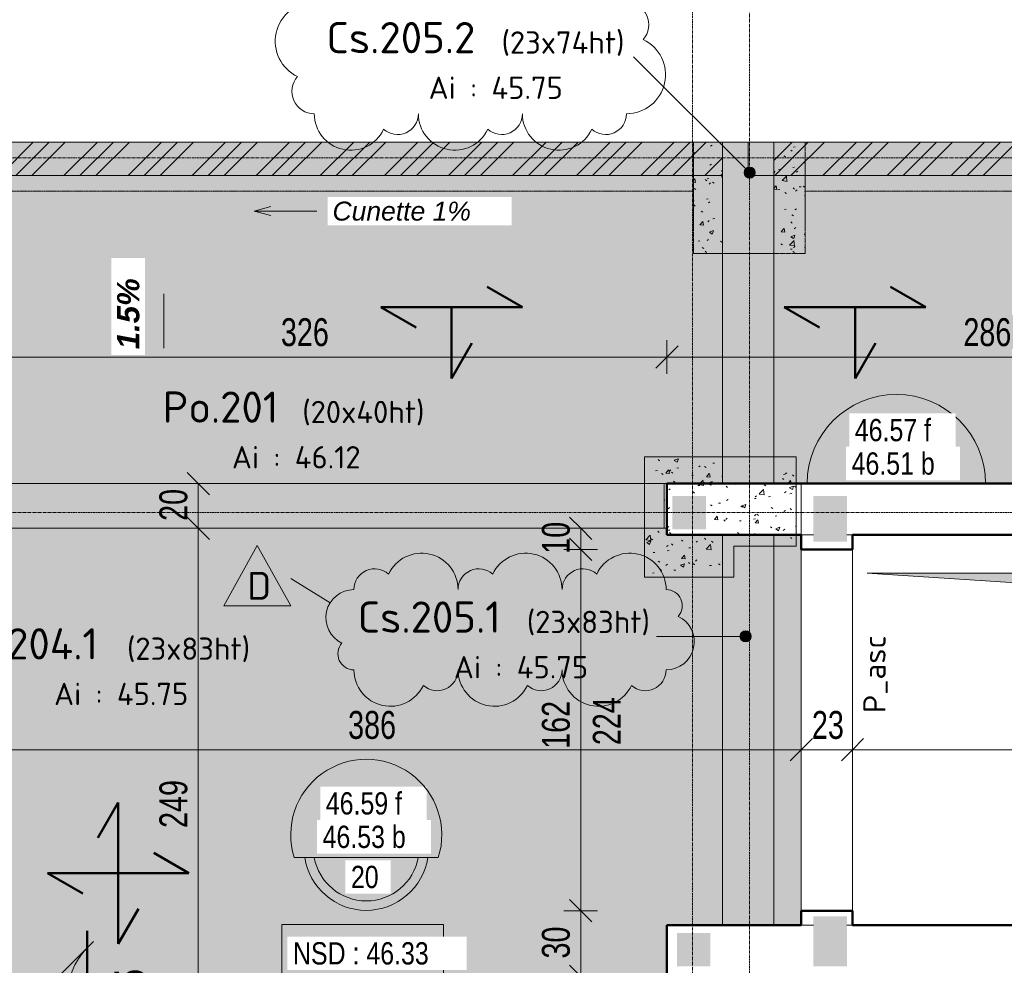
# Model space of a CAD drawing. Header units: millimetres. Extents: x 8507 to 240958, y -8745 to 78383.
# Tile 26 of 71: x 71902 to 76317, y 59709 to 63949. Entities that reach past the tile are written whole.
import ezdxf

# ---------------------------------------------------------------- set-up
doc = ezdxf.new("R2010")
doc.units = ezdxf.units.MM
for name, pattern in [('Ligne de quadrillage', [22.225, 12.7, -3.175, 3.175, -3.175]), ('Tiret 1_16_', [3.175, 1.5875, -1.5875]), ('tiret perso', [2.6, 1.3, -1.3])]:
    doc.linetypes.add(name, pattern=pattern)
for name, color, linetype, lineweight in [('A-ANNO-DIMS', 211, 'Continuous', 9), ('A-ANNO-DIMS-50', 211, 'Continuous', 9), ('A-ANNO-NOTE', 131, 'Continuous', 9), ('A-DETL', 90, 'Continuous', 5), ('A-DETL-GENF', 92, 'Continuous', 5), ('A-DETL-MBND', 5, 'Continuous', 5), ('A-DETL-THIN', 151, 'Continuous', 5), ('A-DETL-WIDE', 214, 'Continuous', 50), ('A-DOOR', 31, 'Continuous', 9), ('A-DOOR-IDEN', 31, 'Continuous', 9), ('A-FLOR-IDEN', 11, 'Continuous', 9), ('A-WALL', 113, 'Continuous', 9), ('G-ANNO-REVC', 71, 'Continuous', 9), ('G-ANNO-REVC-IDEN', 71, 'Continuous', 9), ('G-ANNO-SYMB', 111, 'Continuous', 9), ('G-ANNO-TEXT', 231, 'Continuous', 9), ('S-BEAM-IDEN', 2, 'Continuous', 9), ('S-GRID', 1, 'Continuous', 9)]:
    doc.layers.add(name, color=color, linetype=linetype, lineweight=lineweight)
doc.styles.add('Arial Narrow_4', font='ARIALN.TTF', dxfattribs={"width": 0.9, "height": 125})
doc.styles.add('Arial Narrow_B_2', font='ARIALNB.TTF', dxfattribs={"height": 140})
doc.styles.add('Arial_1', font='arial.ttf', dxfattribs={"width": 0.8, "height": 100})
doc.styles.add('Arial_B_I_1', font='arialbi.ttf', dxfattribs={"height": 100})
doc.styles.add('Arial_I_1', font='ariali.ttf', dxfattribs={"height": 85})
doc.styles.add('ISOCPEUR', font='isocpeur.ttf', dxfattribs={"height": 100})
doc.styles.add('ISOCPEUR_1', font='isocpeur.ttf', dxfattribs={"height": 125})
doc.styles.add('ISOCPEUR_B', font='txt', dxfattribs={"height": 140})
doc.dimstyles.new('AB6_1_50_-_GB', dxfattribs={"dimscale": 304.8, "dimtxt": 127.928872, "dimasz": 0.328084, "dimexe": 0.246063, "dimexo": 0.0625, "dimgap": 0.04101, "dimtad": 1, "dimdec": 0, "dimlfac": 0.1, "dimdsep": 46, "dimtxsty": 'Arial Narrow_4', "dimblk1": 'OBLIQUE', "dimblk2": 'OBLIQUE', "dimsah": 1, "dimcen": 0.09, "dimazin": 0, "dimtfac": 1, "dimtdec": 4, "dimtix": 1, "dimtmove": 0, "dimatfit": 3, "dimfxl": 0.246063, "dimfxlon": 1, "dimtvp": 1, "dimtolj": 1, "dimtzin": 0, "dimarcsym": 2})
doc.dimstyles.new('AB6_1_50_-_GB_1', dxfattribs={"dimscale": 304.8, "dimtxt": 127.928872, "dimasz": 0.328084, "dimexe": 0.246063, "dimexo": 0.0625, "dimgap": 0.04101, "dimtad": 1, "dimdec": 0, "dimlfac": 0.1, "dimdsep": 46, "dimtxsty": 'Arial Narrow_4', "dimblk1": 'OBLIQUE', "dimblk2": 'OBLIQUE', "dimsah": 1, "dimcen": 0.09, "dimazin": 0, "dimtfac": 1, "dimtdec": 4, "dimtix": 1, "dimtmove": 2, "dimatfit": 3, "dimfxl": 0.246063, "dimfxlon": 1, "dimtvp": 1, "dimtolj": 1, "dimtzin": 0, "dimarcsym": 2})
pattern_1 = [(50, (64631.8, -542.27), (182.18467, -15.9391), [19.05, -209.55]), (355, (64631.8, -542.27), (-35.24243, 191.0566), [15.24, -167.64]), (100.451, (64646.98, -543.6), (146.9425, 175.1167), [16.19, -178.09]), (46.184, (64631.8, -491.47), (271.0789, -42.0433), [28.575, -314.325]), (96.636, (64654.4, -494.97), (237.4025, 247.4272), [24.285, -267.135]), (351.184, (64631.8, -491.47), (237.4046, 247.4251), [22.86, -251.46]), (21, (64657.2, -504.17), (151.61488, -102.26552), [19.05, -209.55]), (326, (64657.2, -504.17), (61.80236, 184.18774), [15.24, -167.64]), (71.451, (64669.83, -512.7), (213.41706, 81.92137), [16.19, -178.09]), (37.5, (64631.8, -542.27), (3.08832, 84.555076), [8.382, -157.226, 8.382, -161.798, -168.275]), (37.5, (64631.8, -542.27), (3.08832, 84.555076), [-335.788, 8.382, -159.893]), (7.5, (64631.8, -542.27), (66.81944, 100.18075), [8.382, -88.646, 8.382, -153.416, -64.135]), (7.5, (64631.8, -542.27), (66.81944, 100.18075), [-258.826, 8.382, -55.753]), (327.5, (64575.156, -542.27), (135.59049, -5.72891), [8.382, -55.118, 8.382, -189.738, -262.89]), (327.5, (64575.156, -542.27), (135.59049, -5.72891), [-261.62, 8.382, -254.508]), (317.5, (64549.76, -542.27), (148.12889, 25.42676), [8.382, -74.168, 8.382, -123.19, -186.69]), (317.5, (64549.76, -542.27), (148.12889, 25.42676), [-214.122, 8.382, -178.308])]
pattern_2 = [(0, (64631.8, -542.27), (0, 101.6), [3.353, -98.247]), (0, (64682.6, -491.47), (0, 101.6), [3.353, -98.247])]

# ---------------------------------------------------------------- blocks, each defined once
blk = doc.blocks.new('G_PORTE_BA - P_asc-3010064-R-1 variante')
at = {"layer": 'A-DOOR'}
for p, q in [((-810, -115), (-810, 115)), ((-810, 115), (810, 115)), ((810, 115), (810, -115)), ((810, -115), (-810, -115))]:
    blk.add_line(p, q, dxfattribs=at)
blk = doc.blocks.new('Vue de détail - Extrémité de la ligne de coupe - Pleine AB6-966899-R-1 variante')
at = {"layer": 'G-ANNO-SYMB'}
h = blk.add_hatch(color=256, dxfattribs=at)
edge = h.paths.add_edge_path()
edge.add_line((-6, 4.485), (-1.515, 0))
edge.add_arc((-6, -4.699), 6.496, 46.33082, 133.66918)
edge.add_line((-10.485, 0), (-6, 4.485))
for p, q in [((-6, 4.485), (-11.045, -0.559)), ((-6, 4.485), (-10.485, 0)), ((-6, 4.485), (-1.009, -0.506)), ((-1.515, 0), (-6, 4.485)), ((-12, 0.05), (0, 0.05)), ((-12, 0), (0, 0)), ((-12, 0), (-10.485, 0)), ((-12, -0.05), (0, -0.05)), ((0, 0), (-1.515, 0))]:
    blk.add_line(p, q, dxfattribs=at)
blk.add_arc((-6, -4.699), 6.496, 46.33082, 133.66918, dxfattribs=at)
blk = doc.blocks.new('DIMBLOCK12-R-1 variante')
at = {"layer": 'A-ANNO-DIMS-50'}
for p, q in [((74803.7, 62436.3), (74803.7, 62511.3)), ((77663.7, 62436.3), (77663.7, 62511.3)), ((77663.7, 62436.3), (74803.7, 62436.3)), ((74803.7, 62436.3), (74803.7, 62361.3)), ((77663.7, 62436.3), (77663.7, 62361.3))]:
    blk.add_line(p, q, dxfattribs=at)
at = {"layer": 'A-ANNO-DIMS-50', "lineweight": 18}
for p, q in [((74803.7, 62436.3), (74853.7, 62486.3)), ((77663.7, 62436.3), (77713.7, 62486.3)), ((74803.7, 62436.3), (74753.7, 62386.3)), ((77663.7, 62436.3), (77613.7, 62386.3))]:
    blk.add_line(p, q, dxfattribs=at)
at = {"layer": 'A-ANNO-DIMS-50', "color": 0, "insert": (76133.1, 62610.4), "char_height": 125, "width": 241.237, "attachment_point": 1, "line_spacing_factor": 0.974696, "style": 'Arial Narrow_4'}
blk.add_mtext('286', dxfattribs=at)
blk = doc.blocks.new('_Oblique')
at = {"color": 0, "linetype": 'ByBlock', "lineweight": -2}
blk.add_line((-0.5, -0.5), (0.5, 0.5), dxfattribs=at)
blk = doc.blocks.new('DIMBLOCK13-R-1 variante')
at = {"layer": 'A-ANNO-DIMS-50'}
for p, q in [((71543.7, 62436.3), (71543.7, 62511.3)), ((74803.7, 62436.3), (74803.7, 62511.3)), ((74803.7, 62436.3), (71543.7, 62436.3)), ((71543.7, 62436.3), (71543.7, 62361.3)), ((74803.7, 62436.3), (74803.7, 62361.3))]:
    blk.add_line(p, q, dxfattribs=at)
at = {"layer": 'A-ANNO-DIMS-50', "lineweight": 18}
for p, q in [((71543.7, 62436.3), (71593.7, 62486.3)), ((74803.7, 62436.3), (74853.7, 62486.3)), ((71543.7, 62436.3), (71493.7, 62386.3)), ((74803.7, 62436.3), (74753.7, 62386.3))]:
    blk.add_line(p, q, dxfattribs=at)
at = {"layer": 'A-ANNO-DIMS-50', "color": 0, "insert": (73073.1, 62610.4), "char_height": 125, "width": 241.237, "attachment_point": 1, "line_spacing_factor": 0.974696, "style": 'Arial Narrow_4'}
blk.add_mtext('326', dxfattribs=at)
blk = doc.blocks.new('DIMBLOCK86-R-1 variante')
at = {"layer": 'A-ANNO-DIMS-50'}
for p, q in [((75636, 60675.1), (75636, 60750.1)), ((77433.7, 60675.1), (77433.7, 60750.1)), ((77433.7, 60675.1), (75636, 60675.1)), ((75636, 60675.1), (75636, 60600.1)), ((77433.7, 60675.1), (77433.7, 60600.1))]:
    blk.add_line(p, q, dxfattribs=at)
at = {"layer": 'A-ANNO-DIMS-50', "lineweight": 18}
for p, q in [((75636, 60675.1), (75686, 60725.1)), ((77433.7, 60675.1), (77483.7, 60725.1)), ((75636, 60675.1), (75586, 60625.1)), ((77433.7, 60675.1), (77383.7, 60625.1))]:
    blk.add_line(p, q, dxfattribs=at)
at = {"layer": 'A-ANNO-DIMS-50', "color": 0, "insert": (76434.3, 60849.1), "char_height": 125, "width": 241.237, "attachment_point": 1, "line_spacing_factor": 0.974696, "style": 'Arial Narrow_4'}
blk.add_mtext('180', dxfattribs=at)
blk = doc.blocks.new('DIMBLOCK87-R-1 variante')
at = {"layer": 'A-ANNO-DIMS-50'}
for p, q in [((75406, 60675.1), (75406, 60750.1)), ((75636, 60675.1), (75636, 60750.1)), ((75636, 60675.1), (75406, 60675.1)), ((75406, 60675.1), (75406, 60600.1)), ((75636, 60675.1), (75636, 60600.1))]:
    blk.add_line(p, q, dxfattribs=at)
at = {"layer": 'A-ANNO-DIMS-50', "lineweight": 18}
for p, q in [((75406, 60675.1), (75456, 60725.1)), ((75636, 60675.1), (75686, 60725.1)), ((75406, 60675.1), (75356, 60625.1)), ((75636, 60675.1), (75586, 60625.1))]:
    blk.add_line(p, q, dxfattribs=at)
at = {"layer": 'A-ANNO-DIMS-50', "color": 0, "insert": (75454, 60849.1), "char_height": 125, "width": 160.825, "attachment_point": 1, "line_spacing_factor": 0.974696, "style": 'Arial Narrow_4'}
blk.add_mtext('23', dxfattribs=at)
blk = doc.blocks.new('DIMBLOCK88-R-1 variante')
at = {"layer": 'A-ANNO-DIMS-50'}
for p, q in [((71543.7, 60675.1), (71543.7, 60750.1)), ((75406, 60675.1), (75406, 60750.1)), ((75406, 60675.1), (71543.7, 60675.1)), ((71543.7, 60675.1), (71543.7, 60600.1)), ((75406, 60675.1), (75406, 60600.1))]:
    blk.add_line(p, q, dxfattribs=at)
at = {"layer": 'A-ANNO-DIMS-50', "lineweight": 18}
for p, q in [((71543.7, 60675.1), (71593.7, 60725.1)), ((75406, 60675.1), (75456, 60725.1)), ((71543.7, 60675.1), (71493.7, 60625.1)), ((75406, 60675.1), (75356, 60625.1))]:
    blk.add_line(p, q, dxfattribs=at)
at = {"layer": 'A-ANNO-DIMS-50', "color": 0, "insert": (73374.3, 60849.1), "char_height": 125, "width": 241.237, "attachment_point": 1, "line_spacing_factor": 0.974696, "style": 'Arial Narrow_4'}
blk.add_mtext('386', dxfattribs=at)
blk = doc.blocks.new('DIMBLOCK111-R-1 variante')
at = {"layer": 'A-ANNO-DIMS-50', "lineweight": 18}
for p, q in [((74417.4, 59953.6), (74367.4, 60003.6)), ((74417.4, 59953.6), (74467.4, 59903.6)), ((74417.4, 59658.6), (74367.4, 59708.6)), ((74417.4, 59658.6), (74467.4, 59608.6))]:
    blk.add_line(p, q, dxfattribs=at)
at = {"layer": 'A-ANNO-DIMS-50'}
for p, q in [((74417.4, 59953.6), (74342.4, 59953.6)), ((74417.4, 59658.6), (74417.4, 59953.6)), ((74417.4, 59953.6), (74492.4, 59953.6)), ((74417.4, 59658.6), (74342.4, 59658.6)), ((74417.4, 59658.6), (74492.4, 59658.6))]:
    blk.add_line(p, q, dxfattribs=at)
at = {"layer": 'A-ANNO-DIMS-50', "color": 0, "insert": (74243.3, 59739), "char_height": 125, "width": 160.825, "attachment_point": 1, "rotation": 90, "line_spacing_factor": 0.974696, "style": 'Arial Narrow_4'}
blk.add_mtext('30', dxfattribs=at)
blk = doc.blocks.new('DIMBLOCK112-R-1 variante')
at = {"layer": 'A-ANNO-DIMS-50', "lineweight": 18}
for p, q in [((74417.4, 61573.6), (74367.4, 61623.6)), ((74417.4, 61573.6), (74467.4, 61523.6)), ((74417.4, 59953.6), (74367.4, 60003.6)), ((74417.4, 59953.6), (74467.4, 59903.6))]:
    blk.add_line(p, q, dxfattribs=at)
at = {"layer": 'A-ANNO-DIMS-50'}
for p, q in [((74417.4, 61573.6), (74342.4, 61573.6)), ((74417.4, 59953.6), (74417.4, 61573.6)), ((74417.4, 61573.6), (74492.4, 61573.6)), ((74417.4, 59953.6), (74342.4, 59953.6)), ((74417.4, 59953.6), (74492.4, 59953.6))]:
    blk.add_line(p, q, dxfattribs=at)
at = {"layer": 'A-ANNO-DIMS-50', "color": 0, "char_height": 125, "width": 241.237, "attachment_point": 1, "rotation": 90, "line_spacing_factor": 0.974696, "style": 'Arial Narrow_4'}
for s, insert in [('224', (74471.9, 60695.7)), ('162', (74243.3, 60679.1))]:
    blk.add_mtext(s, dxfattribs=dict(at, insert=insert))
blk = doc.blocks.new('DIMBLOCK113-R-1 variante')
at = {"layer": 'A-ANNO-DIMS-50', "lineweight": 18}
for p, q in [((74417.4, 61668.6), (74367.4, 61718.6)), ((74417.4, 61668.6), (74467.4, 61618.6)), ((74417.4, 61573.6), (74367.4, 61623.6)), ((74417.4, 61573.6), (74467.4, 61523.6))]:
    blk.add_line(p, q, dxfattribs=at)
at = {"layer": 'A-ANNO-DIMS-50'}
for p, q in [((74417.4, 61668.6), (74342.4, 61668.6)), ((74417.4, 61573.6), (74417.4, 61668.6)), ((74417.4, 61668.6), (74492.4, 61668.6)), ((74417.4, 61573.6), (74342.4, 61573.6)), ((74417.4, 61573.6), (74492.4, 61573.6))]:
    blk.add_line(p, q, dxfattribs=at)
at = {"layer": 'A-ANNO-DIMS-50', "color": 0, "insert": (74243.3, 61554), "char_height": 125, "width": 160.825, "attachment_point": 1, "rotation": 90, "line_spacing_factor": 0.974696, "style": 'Arial Narrow_4'}
blk.add_mtext('10', dxfattribs=at)
blk = doc.blocks.new('niveau aménag dalle2 - niveau aménag dalle 2-3181993-R-1 variante')
at = {"layer": 'A-ANNO-NOTE'}
blk.add_hatch(color=256, dxfattribs=at).paths.add_polyline_path([(-4.474, -4.15), (-8.213, -3.148), (-4.474, -2.147), (-6.359, -3.148)])
blk.add_line((-6.359, -3.148), (-1.506, -3.148), dxfattribs=at)
blk = doc.blocks.new('DIMBLOCK335-R-1 variante')
at = {"layer": 'A-ANNO-DIMS-50', "lineweight": 18}
for p, q in [((72702.3, 61668.6), (72652.3, 61718.6)), ((72702.3, 61668.6), (72752.3, 61618.6)), ((72702.3, 59181.4), (72652.3, 59231.4)), ((72702.3, 59181.4), (72752.3, 59131.4))]:
    blk.add_line(p, q, dxfattribs=at)
at = {"layer": 'A-ANNO-DIMS-50'}
for p, q in [((72702.3, 61668.6), (72627.3, 61668.6)), ((72702.3, 59181.4), (72702.3, 61668.6)), ((72702.3, 61668.6), (72777.3, 61668.6)), ((72702.3, 59181.4), (72627.3, 59181.4)), ((72702.3, 59181.4), (72777.3, 59181.4))]:
    blk.add_line(p, q, dxfattribs=at)
at = {"layer": 'A-ANNO-DIMS-50', "color": 0, "insert": (72528.3, 60324.5), "char_height": 125, "width": 241.237, "attachment_point": 1, "rotation": 90, "line_spacing_factor": 0.974696, "style": 'Arial Narrow_4'}
blk.add_mtext('249', dxfattribs=at)
blk = doc.blocks.new('DIMBLOCK336-R-1 variante')
at = {"layer": 'A-ANNO-DIMS-50', "lineweight": 18}
for p, q in [((72702.3, 61868.6), (72652.3, 61918.6)), ((72702.3, 61868.6), (72752.3, 61818.6)), ((72702.3, 61668.6), (72652.3, 61718.6)), ((72702.3, 61668.6), (72752.3, 61618.6))]:
    blk.add_line(p, q, dxfattribs=at)
at = {"layer": 'A-ANNO-DIMS-50'}
for p, q in [((72702.3, 61868.6), (72627.3, 61868.6)), ((72702.3, 61668.6), (72702.3, 61868.6)), ((72702.3, 61868.6), (72777.3, 61868.6)), ((72702.3, 61668.6), (72627.3, 61668.6)), ((72702.3, 61668.6), (72777.3, 61668.6))]:
    blk.add_line(p, q, dxfattribs=at)
at = {"layer": 'A-ANNO-DIMS-50', "color": 0, "insert": (72528.3, 61701.5), "char_height": 125, "width": 160.825, "attachment_point": 1, "rotation": 90, "line_spacing_factor": 0.974696, "style": 'Arial Narrow_4'}
blk.add_mtext('20', dxfattribs=at)
blk = doc.blocks.new('G_Dalle Niveau_Ep_videi - G_Dalle Niveau_Ep-1916617-R-1 variante')
at = {"layer": 'A-FLOR-IDEN'}
blk.add_line((-6.461, 0), (6.461, 0), dxfattribs=at)
for centre, radius, start, end in [((0, 2.032), 6.773, 342.5424, 197.4576), ((0, 0.847), 5.588, 188.71474, 351.28526), ((0, 0.847), 4.741, 190.28656, 349.71344)]:
    blk.add_arc(centre, radius, start, end, dxfattribs=at)
blk = doc.blocks.new('Family - ___-3294929-R-1 variante')
at = {"layer": 'G-ANNO-REVC'}
for centre, radius, start, end in [((8771.3, 63747.2), 163.3, 357.8864, 152.6776), ((9237.6, 63730), 163.3, 357.8864, 152.6776), ((8561.4, 63755), 93.3, 46.0761, 177.8864), ((9704, 63712.8), 163.3, 357.8864, 152.6776), ((9027.8, 63737.8), 93.3, 46.0761, 177.8864), ((9494.1, 63720.6), 93.3, 46.0761, 177.8864), ((8461.7, 63583.5), 175, 87.8864, 242.6776), ((9863.5, 63606.9), 100, 316.0761, 87.8864), ((9855.2, 63382), 175, 267.8864, 62.6776), ((8453.4, 63358.7), 100, 136.0761, 267.8864), ((8612.9, 63252.7), 163.3, 177.8864, 332.6776), ((8822.8, 63245), 93.3, 226.0761, 357.8864), ((9079.3, 63235.5), 163.3, 177.8864, 332.6776), ((9289.1, 63227.8), 93.3, 226.0761, 357.8864), ((9545.6, 63218.3), 163.3, 177.8864, 332.6776), ((9755.5, 63210.6), 93.3, 226.0761, 357.8864)]:
    blk.add_arc(centre, radius, start, end, dxfattribs=at)
blk = doc.blocks.new('Family - ___-3295024-R-1 variante')
at = {"layer": 'G-ANNO-REVC'}
for centre, radius, start, end in [((8852, 61108.6), 163.3, 357.8864, 152.6776), ((9318.3, 61091.3), 163.3, 357.8864, 152.6776), ((9784.7, 61074.1), 163.3, 357.8864, 152.6776), ((8642.1, 61116.3), 93.3, 46.0761, 177.8864), ((9108.5, 61099.1), 93.3, 46.0761, 177.8864), ((9574.8, 61081.9), 93.3, 46.0761, 177.8864), ((8544.2, 60993.8), 126, 87.8864, 242.6776), ((9945.3, 60996.2), 72, 316.0761, 87.8864), ((9939.3, 60834.3), 126, 267.8864, 62.6776), ((8538.2, 60831.9), 72, 136.0761, 267.8864), ((8698.8, 60754), 163.3, 177.8864, 332.6776), ((8908.7, 60746.2), 93.3, 226.0761, 357.8864), ((9165.2, 60736.7), 163.3, 177.8864, 332.6776), ((9375, 60729), 93.3, 226.0761, 357.8864), ((9631.5, 60719.5), 163.3, 177.8864, 332.6776), ((9841.4, 60711.8), 93.3, 226.0761, 357.8864)]:
    blk.add_arc(centre, radius, start, end, dxfattribs=at)
blk = doc.blocks.new('M_Etiquette de révision - M_Etiquette de révision-2978296-R-1 variante')
at = {"layer": 'G-ANNO-REVC-IDEN'}
for p, q in [((-3.096, -1.978), (-0.096, 3.434)), ((-0.096, 3.434), (2.904, -1.978)), ((2.904, -1.978), (-3.096, -1.978))]:
    blk.add_line(p, q, dxfattribs=at)

msp = doc.modelspace()

# ---------------------------------------------------------------- hatches: boundary and pattern name
at = {"layer": 'A-DETL-GENF'}
for color, points in [(8, [(74828.65, 61663.56), (74978.65, 61663.56), (74978.65, 61813.56), (74828.65, 61813.56)]), (8, [(75461.02, 61608.56), (75611.02, 61608.56), (75611.02, 61813.56), (75461.02, 61813.56)]), (7, [(77162.43, 60027.34), (77162.43, 61467.34), (75702.43, 61467.34), (77073.05, 61376.91)]), (8, [(75461.02, 59703.56), (75611.02, 59703.56), (75611.02, 59928.56), (75461.02, 59928.56)]), (8, [(74848.65, 59703.56), (74998.65, 59703.56), (74998.65, 59853.56), (74848.65, 59853.56)])]:
    msp.add_hatch(color=color, dxfattribs=at).paths.add_polyline_path(points)
at = {"layer": 'A-DETL-MBND'}
h = msp.add_hatch(dxfattribs=at)
h.set_pattern_fill('FP_17', color=8, style=0, pattern_type=2)
h.set_pattern_definition(pattern_2)
h.paths.add_polyline_path([(95303.65, 61838.56), (99048.65, 61838.56), (99048.65, 63400.23), (95303.65, 63400.23), (95303.65, 61868.56)])
h.paths.add_polyline_path([(99298.65, 61838.56), (99843.65, 61838.56), (99843.65, 63400.23), (99298.65, 63400.23), (99298.65, 61889.41)])
h.paths.add_polyline_path([(95073.65, 61868.56), (95073.65, 63400.23), (91288.65, 63400.23), (91288.65, 61868.56), (93383.99, 61868.56)])
h.paths.add_polyline_path([(91058.65, 61868.56), (91058.65, 63400.23), (87288.65, 63400.23), (87288.65, 61868.56), (89812.49, 61868.56)])
h.paths.add_polyline_path([(87058.65, 61868.56), (87058.65, 63400.23), (83288.65, 63400.23), (83288.65, 61868.56), (86241, 61868.56)])
h.paths.add_polyline_path([(83058.65, 61868.56), (83058.65, 63400.23), (79288.65, 63400.23), (79288.65, 61868.56), (82669.5, 61868.56)])
h.paths.add_polyline_path([(79058.65, 61868.56), (79058.65, 63400.23), (75283.65, 63400.23), (75283.65, 61868.56), (78523.65, 61868.56)])
h.paths.add_polyline_path([(75053.65, 61868.56), (75053.65, 63400.23), (71288.65, 63400.23), (71288.65, 61868.56), (74790.95, 61868.56)])
h.paths.add_polyline_path([(71058.65, 61868.56), (71058.65, 63400.23), (67288.65, 63400.23), (67288.65, 61868.56), (70169.25, 61868.56)])
h.paths.add_polyline_path([(67058.65, 61868.56), (67058.65, 63400.23), (63273.65, 63400.23), (63273.65, 61868.56), (64812, 61868.56)])
at = {"layer": 'A-DETL-MBND', "linetype": 'Tiret 1_16_'}
h = msp.add_hatch(dxfattribs=at)
h.set_pattern_fill('FP_13', style=0, pattern_type=2)
h.set_pattern_definition([(45, (64631.8, -542.27), (-143.6841, 143.6841), []), (45, (64703.64, -542.27), (-143.6841, 143.6841), []), (45, (64775.48, -542.27), (-143.6841, 143.6841), [])])
h.paths.add_polyline_path([(75053.65, 63250.23), (75053.65, 63400.23), (71423.65, 63400.23), (71423.65, 63250.23), (71955, 63250.23)])
h = msp.add_hatch(dxfattribs=at)
h.set_pattern_fill('FP_14', style=0, pattern_type=2)
h.set_pattern_definition(pattern_1)
h.paths.add_polyline_path([(74923.65, 62900.23), (75053.65, 62900.23), (75053.65, 63400.23), (74923.65, 63400.23)])
h.paths.add_polyline_path([(75283.65, 62900.23), (75423.65, 62900.23), (75423.65, 63400.23), (75283.65, 63400.23), (75283.65, 63174.74)])
at = {"layer": 'A-DETL-MBND'}
for points in [[(75283.65, 61868.56), (75283.65, 63400.23), (75053.65, 63400.23), (75053.65, 61868.56)], [(74790.95, 61668.56), (74790.95, 61868.56), (71543.65, 61868.56), (71543.65, 61668.56), (71955, 61668.56)], [(75053.65, 59888.56), (75283.65, 59888.56), (75283.65, 61638.56), (75053.65, 61638.56), (75053.65, 61419.59)]]:
    msp.add_hatch(color=254, dxfattribs=at).paths.add_polyline_path(points)
at = {"layer": 'A-DETL-MBND', "linetype": 'Tiret 1_16_'}
h = msp.add_hatch(dxfattribs=at)
h.set_pattern_fill('FP_26', style=0, pattern_type=2)
h.set_pattern_definition([(44.998, (64631.8, -492.2), (-143.68497, 143.6705), []), (44.998, (64703.64, -492.2), (-143.68497, 143.6705), []), (44.998, (64775.48, -492.2), (-143.68497, 143.6705), [])])
h.paths.add_polyline_path([(78871.15, 63250.23), (78923.65, 63250.23), (78912.68, 63281.59), (78923.65, 63281.59), (78923.65, 63400.23), (75283.65, 63400.23), (75283.65, 63250.23), (75526.5, 63250.23)])
h.paths.add_polyline_path([(78871.15, 63250.23), (78871.15, 63281.59), (78882.13, 63281.59)])
h = msp.add_hatch(dxfattribs=at)
h.set_pattern_fill('FP_14', style=0, pattern_type=2)
h.set_pattern_definition(pattern_1)
h.paths.add_polyline_path([(74703.65, 61448.56), (75053.65, 61448.56), (75053.65, 61638.56), (75283.65, 61638.56), (75283.65, 61588.56), (75383.65, 61588.56), (75383.65, 61988.56), (75283.65, 61988.56), (75283.65, 61868.56), (75053.65, 61868.56), (75053.65, 61988.56), (74703.65, 61988.56), (74703.65, 61868.56), (74790.95, 61868.56), (74790.95, 61668.56), (74703.65, 61668.56)])
h.paths.add_polyline_path([(74828.65, 61663.56), (74828.65, 61813.56), (74978.65, 61813.56), (74978.65, 61663.56)])
at = {"layer": 'A-DETL-MBND'}
h = msp.add_hatch(dxfattribs=at)
h.set_pattern_fill('FP_25', color=8, style=0, pattern_type=2)
h.set_pattern_definition(pattern_2)
h.paths.add_polyline_path([(74803.65, 53305.07), (74803.65, 58981.44), (73104.85, 58981.44), (73103.78, 53725.4), (71543.7, 53725.4), (71543.61, 53305.72), (73047.84, 53305.42)])
h.paths.add_polyline_path([(73047.84, 53360.4), (72897.84, 53360.4), (72897.84, 53510.4), (73047.84, 53510.4)])
h.paths.add_polyline_path([(72988.65, 59181.44), (74803.65, 59181.44), (74803.65, 59888.56), (75053.65, 59888.56), (75053.65, 61638.56), (74803.65, 61638.56), (74803.65, 61668.56), (71543.65, 61668.56), (71543.65, 59181.44), (71955, 59181.44)])
h.paths.add_polyline_path([(75283.65, 59888.56), (75406.02, 59888.56), (75406.02, 61638.56), (75283.65, 61638.56), (75283.65, 61030.82)])
at = {"layer": 'S-BEAM-IDEN'}
h = msp.add_hatch(color=256, dxfattribs=at)
edge = h.paths.add_edge_path()
edge.add_arc((75174.75, 63263.55), 25, 0, 360)
h = msp.add_hatch(color=256, dxfattribs=at)
edge = h.paths.add_edge_path()
edge.add_arc((75156.37, 61183.83), 25, 0, 360)

# ---------------------------------------------------------------- linework, layer by layer
at = {"layer": 'A-DETL', "linetype": 'tiret perso'}
for p, q in [((74918.65, 63180.23), (71423.65, 63180.23)), ((78923.65, 63180.23), (75418.65, 63180.23))]:
    msp.add_line(p, q, dxfattribs=at)
at = {"layer": 'A-DETL-MBND'}
for p, q in [((63273.65, 63400.23), (99843.65, 63400.23)), ((83058.65, 61868.56), (67288.65, 61868.56)), ((95303.65, 61868.56), (71543.65, 61868.56)), ((75406.02, 59888.56), (75406.42, 61869.73)), ((75406.02, 61638.56), (75406.02, 61868.56)), ((75406.42, 61869.73), (91060.38, 61866.61)), ((71543.65, 61668.56), (74803.65, 61668.56)), ((74803.65, 61668.56), (74803.65, 61638.56)), ((74803.65, 61638.56), (75406.02, 61638.56)), ((75406.02, 61638.56), (75461.02, 61638.56)), ((75406.02, 61638.56), (75406.02, 59888.56)), ((75611.02, 61638.56), (75636.02, 61638.56)), ((77433.65, 61638.55), (75636.02, 61638.55)), ((75636.02, 61638.55), (75636.02, 59888.56)), ((75053.65, 59888.56), (74803.65, 59888.56)), ((74803.65, 59888.56), (74803.65, 53305.07)), ((75406.02, 59888.56), (75283.65, 59888.56))]:
    msp.add_line(p, q, dxfattribs=at)
at = {"layer": 'A-DETL-MBND', "color": 7, "linetype": 'Tiret 1_16_'}
for p, q in [((70923.65, 63400.23), (75423.65, 63400.23)), ((75053.65, 63400.23), (71058.65, 63400.23)), ((74923.65, 62900.23), (74923.65, 63400.23)), ((74923.65, 63400.23), (75053.65, 63400.23)), ((75423.65, 63400.23), (74923.65, 63400.23)), ((74923.65, 63400.23), (74923.65, 62900.23)), ((75053.65, 63400.23), (75053.65, 63250.23)), ((75053.65, 63400.23), (75053.65, 63250.23)), ((75168.65, 63400.23), (75168.65, 63250.23)), ((75168.65, 63400.23), (75168.65, 63250.23)), ((75423.65, 63400.23), (75423.65, 62900.23)), ((75423.65, 62900.23), (75423.65, 63400.23)), ((71423.65, 63250.23), (75053.65, 63250.23)), ((75053.65, 63250.23), (71423.65, 63250.23)), ((78923.65, 63250.23), (75168.65, 63250.23)), ((75168.65, 63250.23), (78923.65, 63250.23)), ((75423.65, 62900.23), (74923.65, 62900.23)), ((74923.65, 62900.23), (75423.65, 62900.23)), ((74703.65, 61448.56), (74703.65, 61988.56)), ((74703.65, 61988.56), (75383.65, 61988.56)), ((75383.65, 61988.56), (74703.65, 61988.56)), ((74703.65, 61988.56), (74703.65, 61448.56)), ((75383.65, 61988.56), (75383.65, 61588.56)), ((75383.65, 61588.56), (75383.65, 61988.56)), ((75103.65, 61588.56), (75103.65, 61448.56)), ((75383.65, 61588.56), (75103.65, 61588.56)), ((75103.65, 61588.56), (75383.65, 61588.56)), ((75103.65, 61448.56), (75103.65, 61588.56)), ((75103.65, 61448.56), (74703.65, 61448.56)), ((74703.65, 61448.56), (75103.65, 61448.56))]:
    msp.add_line(p, q, dxfattribs=at)
at = {"layer": 'A-DETL-MBND', "color": 7}
for p, q in [((75168.65, 63400.23), (75053.65, 63400.23)), ((75053.65, 63400.23), (75053.65, 63250.23)), ((75053.65, 63400.23), (75283.65, 63400.23)), ((75053.65, 61868.56), (75053.65, 63400.23)), ((75168.65, 63250.23), (75168.65, 63400.23)), ((75168.65, 63400.23), (75283.65, 63400.23)), ((75168.65, 63400.23), (75168.65, 63250.23)), ((75283.65, 63400.23), (75283.65, 63250.23)), ((75283.65, 61868.56), (75283.65, 63400.23)), ((75053.65, 63250.23), (75053.65, 61868.56)), ((75283.65, 63250.23), (75168.65, 63250.23)), ((75283.65, 63250.23), (75168.65, 63250.23)), ((75283.65, 61868.56), (75283.65, 63250.23)), ((71543.65, 61868.56), (74790.95, 61868.56)), ((74703.65, 61868.56), (71643.65, 61868.56)), ((74703.65, 61668.56), (74703.65, 61868.56)), ((74703.65, 61868.56), (74790.95, 61868.56)), ((74703.65, 61868.56), (74703.65, 61668.56)), ((74790.95, 61668.56), (74790.95, 61868.56)), ((74790.95, 61868.56), (74790.95, 61668.56)), ((75053.65, 61868.56), (75283.65, 61868.56)), ((75283.65, 61868.56), (75053.65, 61868.56)), ((71543.65, 61668.56), (74790.95, 61668.56)), ((71643.65, 61668.56), (74703.65, 61668.56)), ((74790.95, 61668.56), (74703.65, 61668.56)), ((75283.65, 61638.56), (75053.65, 61638.56)), ((75053.65, 61638.56), (75053.65, 59888.56)), ((75053.65, 61638.56), (75283.65, 61638.56)), ((75053.65, 59888.56), (75053.65, 61638.56)), ((75053.65, 59888.56), (75053.65, 61638.56)), ((75053.65, 59888.56), (75053.65, 61638.56)), ((75283.65, 59888.56), (75283.65, 61638.56)), ((75283.65, 59888.56), (75283.65, 61638.56)), ((75283.65, 59888.56), (75283.65, 61638.56)), ((75283.65, 59888.56), (75283.65, 61638.56)), ((75053.65, 59888.56), (75283.65, 59888.56)), ((75283.65, 59888.56), (75053.65, 59888.56))]:
    msp.add_line(p, q, dxfattribs=at)
at = {"layer": 'A-DETL-THIN'}
for p, q in [((76232.78, 61868.56), (75432.78, 61868.56)), ((77162.43, 61467.34), (75702.43, 61467.34)), ((75702.43, 61467.34), (77073.05, 61376.91))]:
    msp.add_line(p, q, dxfattribs=at)
msp.add_arc((75832.78, 61868.56), 400, 360, 180, dxfattribs=at)
at = {"layer": 'A-DETL-WIDE'}
for p, q in [((74155.61, 62660.23), (73997.56, 62751.48)), ((75964.85, 62660.23), (75806.8, 62751.48)), ((73521.01, 62660.23), (74155.61, 62660.23)), ((73679.06, 62568.98), (73521.01, 62660.23)), ((73838.31, 62340.23), (73838.31, 62660.23)), ((75330.25, 62660.23), (75964.85, 62660.23)), ((75488.3, 62568.98), (75330.25, 62660.23)), ((75647.55, 62340.23), (75647.55, 62660.23)), ((73929.56, 62498.28), (73838.31, 62340.23)), ((75738.8, 62498.28), (75647.55, 62340.23)), ((72343.65, 60438.74), (72252.4, 60280.69)), ((72343.65, 59804.14), (72343.65, 60438.74)), ((72660.95, 60121.44), (72502.9, 60212.69)), ((72026.35, 60121.44), (72660.95, 60121.44)), ((72184.4, 60030.19), (72026.35, 60121.44)), ((72434.9, 59962.19), (72343.65, 59804.14))]:
    msp.add_line(p, q, dxfattribs=at)
at = {"layer": 'A-FLOR-IDEN', "flags": 128}
msp.add_lwpolyline([(73077.2, 59891.21), (73801.6, 59891.21), (73801.6, 59629.21), (73077.2, 59629.21)], close=True, dxfattribs=at)
at = {"layer": 'A-WALL', "lineweight": 50}
for p, q in [((74803.65, 61868.56), (77663.65, 61868.56)), ((74803.65, 61638.56), (74803.65, 61868.56)), ((75406.02, 61638.56), (74803.65, 61638.56)), ((75406.02, 61573.56), (75406.02, 61638.56)), ((77433.65, 61638.56), (75636.02, 61638.56)), ((75636.02, 61638.56), (75636.02, 61573.56)), ((75636.02, 61573.56), (75406.02, 61573.56)), ((75406.02, 59888.56), (75406.02, 59953.56)), ((75406.02, 59953.56), (75636.02, 59953.56)), ((75636.02, 59953.56), (75636.02, 59888.56)), ((74803.65, 59658.56), (74803.65, 59888.56)), ((74803.65, 59888.56), (75406.02, 59888.56)), ((75636.02, 59888.56), (77433.65, 59888.56))]:
    msp.add_line(p, q, dxfattribs=at)
at = {"layer": 'A-WALL'}
for p, q in [((75406.02, 59953.56), (75406.02, 61573.56)), ((75636.02, 61573.56), (75636.02, 59953.56)), ((75406.02, 59888.56), (75461.02, 59888.56)), ((75636.02, 59888.56), (75611.02, 59888.56)), ((75636.02, 59888.56), (75636.02, 59888.56))]:
    msp.add_line(p, q, dxfattribs=at)
at = {"layer": 'G-ANNO-REVC-IDEN'}
msp.add_line((73293.5, 61333.79), (73117.2, 61442.98), dxfattribs=at)
at = {"layer": 'G-ANNO-TEXT', "color": 170}
for q in [(73028.36, 63110.91), (73028.36, 63070.71), (73234.67, 63090.81)]:
    msp.add_line((72953.36, 63090.81), q, dxfattribs=at)
at = {"layer": 'S-BEAM-IDEN'}
for p, q in [((75174.75, 63263.55), (74654.36, 63782.29)), ((75156.37, 61183.83), (74757.71, 61183.83))]:
    msp.add_line(p, q, dxfattribs=at)
for centre in [(75174.75, 63263.55), (75156.37, 61183.83)]:
    msp.add_circle(centre, 25, dxfattribs=at)
at = {"layer": 'S-GRID', "linetype": 'Ligne de quadrillage'}
for p, q in [((75173.65, 47292.72), (75173.65, 65870.79)), ((74918.65, 47708.94), (74918.65, 65371.52)), ((48070.04, 63330.23), (102467.67, 63330.23)), ((48070.04, 61738.56), (102467.67, 61738.56))]:
    msp.add_line(p, q, dxfattribs=at)

# ---------------------------------------------------------------- block references
at = {"layer": 'A-ANNO-NOTE', "xscale": 50.00000000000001, "yscale": 50.00000000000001, "zscale": 50.00000000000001, "rotation": 269.9999999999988}
msp.add_blockref('niveau aménag dalle2 - niveau aménag dalle 2-3181993-R-1 variante', (72705.09, 62401.31), dxfattribs=at)
at = {"layer": 'A-DOOR', "rotation": 269.9999999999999}
msp.add_blockref('G_PORTE_BA - P_asc-3010064-R-1 variante', (75521.02, 60763.56), dxfattribs=at)
at = {"layer": 'G-ANNO-REVC', "rotation": 2.113623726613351}
for name in ['Family - ___-3294929-R-1 variante', 'Family - ___-3295024-R-1 variante']:
    msp.add_blockref(name, (67111.75, 0), dxfattribs=at)
at = {"layer": 'G-ANNO-REVC-IDEN', "xscale": 49.99999999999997, "yscale": 49.99999999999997, "zscale": 49.99999999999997}
msp.add_blockref('M_Etiquette de révision - M_Etiquette de révision-2978296-R-1 variante', (72971.99, 61418.97), dxfattribs=at)
at = {"layer": 'G-ANNO-SYMB', "extrusion": (0, 0, -1), "xscale": 49.99999999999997, "yscale": 49.99999999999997, "zscale": 49.99999999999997, "rotation": 270.0000000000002}
msp.add_blockref('Vue de détail - Extrémité de la ligne de coupe - Pleine AB6-966899-R-1 variante', (-72204.23, 59263.39), dxfattribs=at)

# ---------------------------------------------------------------- texts
at = {"layer": 'A-DOOR-IDEN', "insert": (75684.57, 60839.75), "char_height": 100, "width": 464.9787, "attachment_point": 1, "rotation": 90, "style": 'ISOCPEUR'}
msp.add_mtext('P_asc', dxfattribs=at)
at = {"layer": 'G-ANNO-REVC-IDEN', "insert": (72921.87, 61472.96), "char_height": 125, "width": 120.2531, "attachment_point": 1, "style": 'ISOCPEUR_1'}
msp.add_mtext('D', dxfattribs=at)
at = {"layer": 'G-ANNO-SYMB', "insert": (72326.19, 59423.33), "char_height": 140, "width": 324.6834, "attachment_point": 1, "rotation": 90, "style": 'Arial Narrow_B_2'}
msp.add_mtext('205', dxfattribs=at)
at = {"layer": 'S-BEAM-IDEN', "attachment_point": 1}
for s, insert, char_height, width, style in [('Cs.205.2', (73277.34, 63938.77), 140, 857.8056, 'ISOCPEUR_B'), ('(23x74ht)', (74062.36, 63896.9), 100, 713.5019, 'ISOCPEUR'), ('Ai : 45.75', (73735.23, 63693.89), 100, 737.5525, 'ISOCPEUR'), ('Po.201', (72542.84, 62281.86), 140, 665.4006, 'ISOCPEUR_B'), ('(20x40ht)', (73168.86, 62239.99), 100, 713.5019, 'ISOCPEUR'), ('Ai : 46.12', (72853.22, 62036.98), 100, 709.4934, 'ISOCPEUR'), ('Cs.205.1', (73417.2, 61340.31), 140, 825.7381, 'ISOCPEUR_B'), ('(23x83ht)', (74175.71, 61298.44), 100, 701.4766, 'ISOCPEUR'), ('Cs.204.1', (71607.93, 61220.31), 140, 845.7803, 'ISOCPEUR_B'), ('(23x83ht)', (72382.95, 61178.44), 100, 701.4766, 'ISOCPEUR'), ('Ai : 45.75', (73848.58, 61095.43), 100, 737.5525, 'ISOCPEUR'), ('Ai : 45.75', (72055.81, 60975.43), 100, 737.5525, 'ISOCPEUR')]:
    msp.add_mtext(s, dxfattribs=dict(at, insert=insert, char_height=char_height, width=width, style=style))

# ---------------------------------------------------------------- dimensions: what is measured, and where the dimension line sits
at = {"layer": 'A-ANNO-DIMS'}
for base, p1, p2, override, picture, middle in [((71543.65, 62436.31), (74803.65, 62361.31), (71543.65, 62361.31), {"dimpost": '<>', "dimfxl": 3260}, 'DIMBLOCK13-R-1 variante', (73173.65, 62512.63)), ((74803.65, 62436.31), (77663.65, 62361.31), (74803.65, 62361.31), {"dimpost": '<>', "dimfxl": 2860}, 'DIMBLOCK12-R-1 variante', (76233.65, 62512.63)), ((75636.02, 60675.09), (77433.65, 60600.09), (75636.02, 60600.09), {"dimpost": '<>', "dimfxl": 1797.62938}, 'DIMBLOCK86-R-1 variante', (76534.84, 60751.41))]:
    dim = msp.add_linear_dim(base=base, p1=p1, p2=p2, dimstyle='AB6_1_50_-_GB', override=override, dxfattribs=at)
    dim.commit()
    dim.dimension.update_dxf_attribs({"geometry": picture, "text_midpoint": middle})
for base, p1, p2, angle, override, picture, middle in [((72702.31, 61868.56), (72627.31, 61668.56), (72627.31, 61868.56), 90, {"dimpost": '<>', "dimfxl": 200}, 'DIMBLOCK336-R-1 variante', (72625.99, 61768.56)), ((74417.37965942, 61668.55970703), (74492.37965942, 61573.55970704), (74342.37965942, 61668.55970703), 90, {"dimpost": '<>', "dimfxl": 177.552809}, 'DIMBLOCK113-R-1 variante', (74341.05803558, 61621.05970704)), ((72702.31, 61668.56), (72627.31, 59181.44), (72627.31, 61668.56), 90, {"dimpost": '<>', "dimfxl": 2487.119182}, 'DIMBLOCK335-R-1 variante', (72625.99, 60425)), ((71543.65, 60675.09), (75406.02, 60600.09), (71543.65, 60600.09), 0, {"dimpost": '<>', "dimfxl": 3862.37062}, 'DIMBLOCK88-R-1 variante', (73474.84, 60751.41)), ((75406.02, 60675.09), (75636.02, 60600.09), (75406.02, 60600.09), 0, {"dimpost": '<>', "dimfxl": 230}, 'DIMBLOCK87-R-1 variante', (75521.02, 60751.41)), ((74417.37965942, 59953.55970704), (74492.37965942, 59658.55970704), (74492.37965942, 59953.55970704), 90, {"dimpost": '<>', "dimfxl": 295}, 'DIMBLOCK111-R-1 variante', (74341.05803558, 59806.05970704))]:
    dim = msp.add_linear_dim(base=base, p1=p1, p2=p2, angle=angle, dimstyle='AB6_1_50_-_GB', override=override, dxfattribs=at)
    dim.commit()
    dim.dimension.update_dxf_attribs({"geometry": picture, "text_midpoint": middle})
dim = msp.add_linear_dim(base=(74417.38, 61573.56), p1=(74492.38, 59953.56), p2=(74492.38, 61573.56), angle=90, text='<>\\X224', dimstyle='AB6_1_50_-_GB_1', override={"dimpost": '<>', "dimfxl": 1620}, dxfattribs=at)
dim.commit()
dim.dimension.update_dxf_attribs({"geometry": 'DIMBLOCK112-R-1 variante', "text_midpoint": (74410, 60679.08), "dimtype": 160, "text_rotation": 90})

# ---------------------------------------------------------------- next in the draw order: texts
at = {"layer": 'A-ANNO-NOTE', "insert": (72338.31, 62471.19), "char_height": 100, "width": 384.81, "attachment_point": 1, "rotation": 90, "style": 'Arial_B_I_1', "bg_fill": 3, "box_fill_scale": 1.25, "bg_fill_color": 256, "bg_fill_true_color": 13158600, "bg_fill_transparency": 0}
msp.add_mtext('1.5%', dxfattribs=at)
at = {"layer": 'A-FLOR-IDEN', "insert": (73127.2, 59812.23), "char_height": 100, "width": 753.5862, "attachment_point": 1, "style": 'Arial_1', "bg_fill": 3, "box_fill_scale": 1.25, "bg_fill_color": 256, "bg_fill_true_color": 13158600, "bg_fill_transparency": 0}
msp.add_mtext('NSD : 46.33', dxfattribs=at)
at = {"layer": 'G-ANNO-TEXT', "color": 7, "attachment_point": 1, "bg_fill": 3, "box_fill_scale": 1.25, "bg_fill_color": 256, "bg_fill_true_color": 13158600, "bg_fill_transparency": 0}
for s, insert, char_height, width, style in [('Cunette 1%', (73304.51, 63133.31), 85, 781.6453, 'Arial_I_1'), ('46.57 f', (75646.36, 62158.89), 100, 426.4977, 'Arial_1'), ('46.51 b', (75631.96, 62008.89), 100, 461.772, 'Arial_1'), ('46.59 f', (73274.39, 60484.82), 100, 426.4977, 'Arial_1'), ('46.53 b', (73259.99, 60334.82), 100, 461.772, 'Arial_1'), ('20', (73386.99, 60154.82), 100, 153.924, 'Arial_1')]:
    msp.add_mtext(s, dxfattribs=dict(at, insert=insert, char_height=char_height, width=width, style=style))

# ---------------------------------------------------------------- next in the draw order: block references
at = {"layer": 'A-FLOR-IDEN', "xscale": 49.99999999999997, "yscale": 49.99999999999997, "zscale": 49.99999999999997}
msp.add_blockref('G_Dalle Niveau_Ep_videi - G_Dalle Niveau_Ep-1916617-R-1 variante', (73455.86, 60192.14), dxfattribs=at)

doc.saveas('drawing.dxf')
